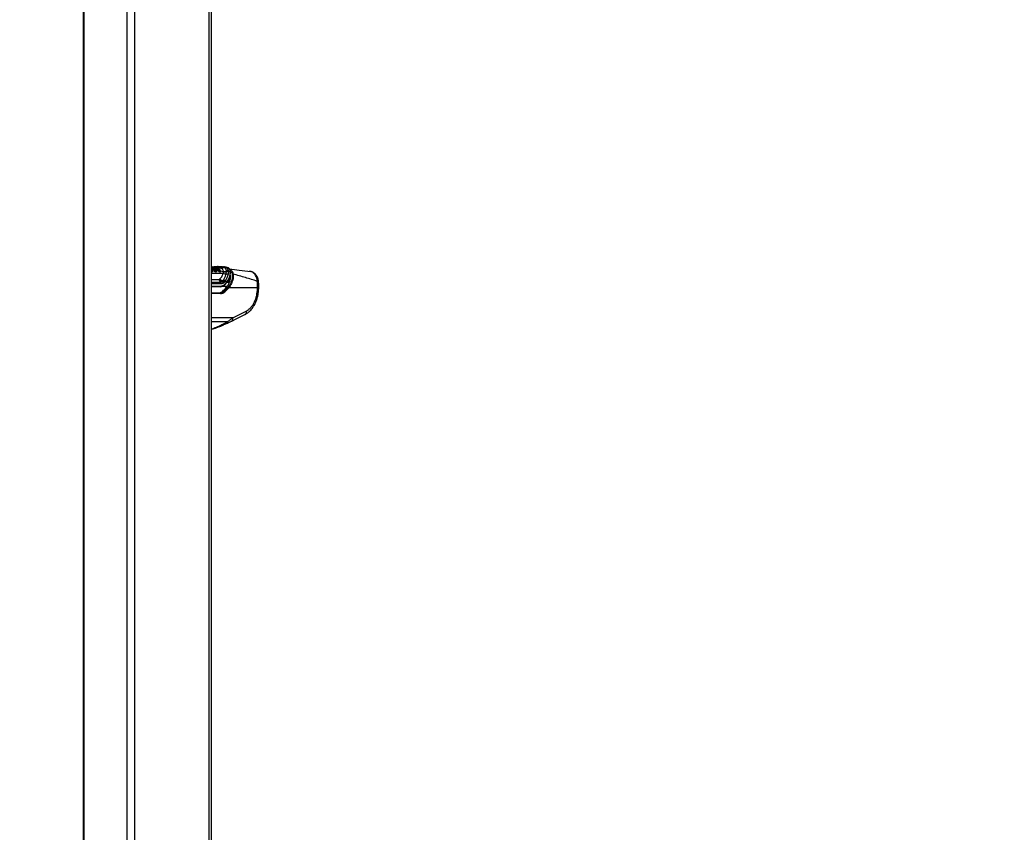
# Model space of a CAD drawing. Header units: millimetres. Extents: x 1471 to 17407, y 627 to 16320.
# Tile 11 of 74: x 3358 to 5244, y 4110 to 5667. Entities that reach past the tile are written whole.
import ezdxf

# ---------------------------------------------------------------- set-up
doc = ezdxf.new("R2010")
doc.units = ezdxf.units.MM
doc.header["$LTSCALE"] = 2
doc.layers.add('COMPONENT_GEOMETRY', color=7, linetype='Continuous')
doc.styles.add('SLDTEXTSTYLE0', font='TXT', dxfattribs={"width": 0.75})
doc.dimstyles.new('SLDDIMSTYLE0', dxfattribs={"dimtxt": 100, "dimasz": 6.604, "dimexe": 0, "dimexo": 0.0625, "dimgap": 25, "dimtad": 0, "dimtih": 1, "dimtoh": 1, "dimdec": 1, "dimrnd": 1e-09, "dimzin": 12, "dimdsep": 46, "dimtxsty": 'SLDTEXTSTYLE0', "dimsah": 1, "dimcen": 0.09, "dimadec": 0, "dimazin": 3, "dimtfac": 1, "dimtdec": 1, "dimtofl": 0, "dimtmove": 0, "dimatfit": 3, "dimfxl": 1, "dimfrac": 2, "dimtolj": 1, "dimtzin": 12, "dimarcsym": 0})
doc.dimstyles.new('SLDDIMSTYLE1', dxfattribs={"dimtxt": 100, "dimasz": 6.604, "dimexe": 0, "dimexo": 0.0625, "dimgap": 25, "dimtad": 0, "dimtih": 1, "dimtoh": 1, "dimdec": 0, "dimrnd": 1e-09, "dimzin": 12, "dimdsep": 46, "dimtxsty": 'SLDTEXTSTYLE0', "dimsah": 1, "dimcen": 0.09, "dimadec": 0, "dimazin": 3, "dimtfac": 1, "dimtdec": 0, "dimtofl": 0, "dimtmove": 0, "dimatfit": 3, "dimfxl": 1, "dimfrac": 2, "dimtolj": 1, "dimtzin": 12, "dimarcsym": 0})

# ---------------------------------------------------------------- blocks, each defined once
blk = doc.blocks.new('_D_5')
at = {"layer": 'COMPONENT_GEOMETRY', "color": 7}
for p, q in [((3713.9, 7249.5), (1732.2, 7249.5)), ((1738.5, 7249.5), (1738.5, 4323)), ((1501.5, 4302.7), (1471, 4302.7)), ((1471, 4302.7), (1471, 4143.9)), ((1975.5, 4302.7), (2006, 4302.7)), ((2006, 4302.7), (2006, 4143.9)), ((1471, 4143.9), (1501.5, 4143.9)), ((2006, 4143.9), (1975.5, 4143.9)), ((1738.5, 1067.7), (1738.5, 3994.3)), ((2719.3, 1067.7), (1732.2, 1067.7))]:
    blk.add_line(p, q, dxfattribs=at)
for points in [[(1738.5, 7249.5), (1737.5, 7242.9), (1739.5, 7242.9)], [(1738.5, 1067.7), (1739.5, 1074.4), (1737.5, 1074.4)]]:
    blk.add_solid(points, dxfattribs=at)
at = {"layer": 'COMPONENT_GEOMETRY', "color": 7, "char_height": 100, "attachment_point": 1, "style": 'SLDTEXTSTYLE0'}
for s, insert in [('10\'1.69"', (1501.5, 4272.8)), ('3091', (1590.7, 4123.2))]:
    blk.add_mtext(s, dxfattribs=dict(at, insert=insert))
blk = doc.blocks.new('_D_6')
at = {"layer": 'COMPONENT_GEOMETRY', "color": 7}
for p, q in [((7620.4, 5900.6), (7620.4, 3831.6)), ((7420.3, 3811.3), (7389.8, 3811.3)), ((7389.8, 3811.3), (7389.8, 3652.6)), ((7820.5, 3811.3), (7850.9, 3811.3)), ((7850.9, 3811.3), (7850.9, 3652.6)), ((7389.8, 3652.6), (7420.3, 3652.6)), ((7850.9, 3652.6), (7820.5, 3652.6)), ((7620.4, 1434), (7620.4, 3503)), ((3768.3, 1434), (7626.7, 1434))]:
    blk.add_line(p, q, dxfattribs=at)
for points in [[(7620.4, 5900.6), (7619.4, 5894), (7621.4, 5894)], [(7620.4, 1434), (7621.4, 1440.6), (7619.4, 1440.6)]]:
    blk.add_solid(points, dxfattribs=at)
at = {"layer": 'COMPONENT_GEOMETRY', "color": 7, "char_height": 100, "attachment_point": 1, "style": 'SLDTEXTSTYLE0'}
for s, insert in [('7\'3.92"', (7420.3, 3781.5)), ('2233.3', (7417.2, 3631.9))]:
    blk.add_mtext(s, dxfattribs=dict(at, insert=insert))

msp = doc.modelspace()

# ---------------------------------------------------------------- linework, layer by layer
at = {"color": 7, "linetype": 'Continuous', "lineweight": 25}
for p, q in [((3479.15, 7229.05), (3479.15, 1481.05)), ((3724.96, 1481.05), (3724.96, 7229.05)), ((3725.62, 5187.57), (3724.96, 5188.44)), ((3725.55, 5193.23), (3725.34, 5193.21)), ((3727.69, 5188.17), (3727.63, 5188.25)), ((3727.78, 5188.06), (3727.69, 5188.17)), ((3728.18, 5188.56), (3728.24, 5188.48)), ((3728.24, 5188.48), (3728.33, 5188.36)), ((3729.01, 5188.91), (3729.1, 5188.79)), ((3729.1, 5188.79), (3732.92, 5188.02)), ((3729.18, 5192.09), (3729.22, 5192.08)), ((3729.22, 5192.08), (3729.27, 5192.08)), ((3729.77, 5192.6), (3729.82, 5192.6)), ((3733.39, 5192.16), (3729.82, 5192.6)), ((3733.21, 5187.8), (3733.13, 5187.91)), ((3733.44, 5192.16), (3733.39, 5192.16)), ((3742.7, 5190.01), (3737.52, 5190.65)), ((3742.85, 5190), (3742.7, 5190.01)), ((3747.11, 5192.04), (3746.92, 5192.06)), ((3747.2, 5192.02), (3747.11, 5192.04)), ((3749.34, 5193.23), (3749.52, 5193.2)), ((3749.52, 5193.2), (3749.61, 5193.19)), ((3753.4, 5192.73), (3749.61, 5193.19)), ((3757, 5191.36), (3753.4, 5192.73)), ((3733.4, 5187.11), (3736.74, 5186.45)), ((3736.84, 5186.33), (3736.74, 5186.45)), ((3737.02, 5186.1), (3736.84, 5186.33)), ((3737.27, 5186.78), (3737.37, 5186.66)), ((3737.37, 5186.66), (3737.54, 5186.45)), ((3738.1, 5187.13), (3738.26, 5186.94)), ((3738.26, 5186.94), (3741.66, 5186.24)), ((3740.46, 5169.28), (3740.61, 5169.42)), ((3740.61, 5169.42), (3741.28, 5170.08)), ((3741.66, 5186.24), (3741.64, 5186.31)), ((3741.92, 5185.77), (3742.08, 5185.38)), ((3742.08, 5185.38), (3742.09, 5185.34)), ((3742.08, 5185.38), (3747.87, 5184.22)), ((3742.09, 5185.34), (3742.11, 5185.27)), ((3747.87, 5184.22), (3747.87, 5184.95)), ((3753.23, 5179.62), (3753.62, 5183.88)), ((3753.58, 5184.93), (3753.52, 5185.57)), ((3753.62, 5183.88), (3753.58, 5184.93)), ((3757.07, 5183.37), (3756.62, 5178.61)), ((3757.01, 5185.23), (3757.05, 5184.54)), ((3757.01, 5185.23), (3760.92, 5184.36)), ((3757.05, 5184.54), (3757.07, 5183.37)), ((3761.27, 5176.34), (3760.9, 5177.71)), ((3799.67, 5184.22), (3797.07, 5184.38)), ((3742.06, 5155.07), (3724.96, 5155.07)), ((3745.17, 5165.1), (3745.61, 5165.51)), ((3745.61, 5165.51), (3746.33, 5166.29)), ((3746.33, 5166.29), (3747.33, 5167.41)), ((3747.33, 5167.41), (3747.96, 5168.19)), ((3748.5, 5162.72), (3747.9, 5162.17)), ((3750.36, 5164.6), (3749.27, 5163.49)), ((3751.01, 5165.9), (3750.36, 5164.6)), ((3754.77, 5164.6), (3750.36, 5164.6)), ((3751.01, 5165.9), (3755.61, 5165.9)), ((3755.61, 5165.9), (3754.77, 5164.6)), ((3754.85, 5163.8), (3754.86, 5163.81)), ((3813.16, 5153.11), (3757.91, 5153.11)), ((3724.96, 5143.11), (3741.43, 5143.11)), ((3746.46, 5146.5), (3749.55, 5146.5)), ((3765.84, 5095.61), (3791.17, 5108.28))]:
    msp.add_line(p, q, dxfattribs=at)
at = {"color": 8, "linetype": 'Continuous', "lineweight": 25}
for p, q in [((3480.23, 7229.05), (3480.23, 1481.05)), ((3562.66, 7229.05), (3562.66, 1481.05)), ((3577.45, 7229.05), (3577.45, 1481.05)), ((3720.13, 7229.05), (3720.13, 1481.05)), ((3728.33, 5192.15), (3729.18, 5192.09)), ((3735.62, 5192.68), (3730.9, 5192.47)), ((3724.96, 5180.71), (3747.59, 5180.71)), ((3760.56, 5176.27), (3761.25, 5176.27)), ((3724.96, 5168.89), (3739.33, 5168.89)), ((3724.96, 5163.81), (3741.88, 5163.81)), ((3743.38, 5160.43), (3724.96, 5160.43)), ((3724.96, 5156.31), (3742.91, 5156.31)), ((3754.77, 5155.5), (3744.99, 5155.5)), ((3754.83, 5163.77), (3759.34, 5163.77)), ((3759.58, 5164.48), (3755.36, 5164.48)), ((3756.9, 5166.94), (3760.44, 5166.94)), ((3742.13, 5142.01), (3724.96, 5142.01)), ((3765.84, 5095.61), (3724.96, 5095.61)), ((3755.58, 5088.06), (3724.96, 5088.06))]:
    msp.add_line(p, q, dxfattribs=at)
at = {"color": 8, "linetype": 'Continuous', "lineweight": 25, "flags": 128}
for points in [[(3725.34, 5193.21), (3725.18, 5193.19), (3725.03, 5193.15)], [(3725.24, 5193.2), (3725.09, 5193.18), (3725.03, 5193.16)], [(3724.96, 5183.82), (3725, 5183.89), (3725.04, 5183.96)], [(3734.25, 5185.51), (3734.27, 5185.49), (3734.44, 5184.28), (3734.21, 5183.6), (3733.87, 5183.31), (3733.38, 5183.21), (3732.75, 5183.32), (3731.98, 5183.67), (3730.98, 5184.37), (3729.77, 5185.51), (3728.58, 5186.96), (3728.58, 5186.96)], [(3815.1, 5165), (3815.05, 5165.14), (3814.78, 5165.36), (3814.29, 5165.54), (3813.58, 5165.67), (3812.69, 5165.76)]]:
    msp.add_lwpolyline(points, dxfattribs=at)
at = {"color": 7, "linetype": 'Continuous', "lineweight": 25, "flags": 128}
for points in [[(3725.98, 5193.23), (3725.68, 5193.24), (3725.55, 5193.23)], [(3763.79, 5089.22), (3773.74, 5094.2), (3789.12, 5101.89)]]:
    msp.add_lwpolyline(points, dxfattribs=at)
at = {"color": 8, "linetype": 'Continuous', "lineweight": 25}
for centre, radius, start, end in [((3694.69, 5166.08), 37.54, 35.10875, 36.24899), ((3725.74, 5191.37), 1.87, 96.00957, 111.88609), ((3741.56, 5185.83), 0.424, 16.75244, 76.84732), ((3760.66, 5183.63), 0.777, 7.96878, 70.34083), ((3749.89, 5159.3), 0.75, 324.68483, 36.62926), ((3754.27, 5164.14), 0.681, 330.56645, 42.19062), ((3755.1, 5165.36), 0.745, 334.01458, 46.65924), ((3813.7, 5157.75), 4.67, 263.36675, 292.9018), ((3760.79, 5093.71), 5.4, 303.58017, 20.54282), ((3752.06, 5087.61), 3.55, 300.01879, 7.33029)]:
    msp.add_arc(centre, radius, start, end, dxfattribs=at)
at = {"color": 7, "linetype": 'Continuous', "lineweight": 25}
for centre, radius, start, end in [((3727.55, 5189.04), 0.793, 275.79749, 322.44794), ((3727.69, 5188.86), 0.802, 275.9893, 322.12875), ((3698.86, 5166.07), 36.33, 35.10433, 37.25107), ((3729.21, 5187.67), 1.12, 95.9893, 142.12875), ((3699.11, 5166.14), 36.71, 35.10433, 37.25107), ((3728.77, 5192.13), 0.411, 272.49054, 354.47087), ((3728.86, 5192.12), 0.414, 272.47857, 354.07416), ((3699.46, 5166.25), 37.23, 35.10433, 37.25107), ((3729.84, 5192.02), 0.576, 92.45467, 174.4249), ((3732.94, 5187.77), 0.254, 37.58839, 95.68442), ((3702.23, 5165.91), 37.82, 35.11108, 35.5571), ((3743.02, 5194.73), 4.72, 266.10158, 325.5952), ((3743.18, 5194.79), 4.81, 266.13567, 325.02483), ((3749.15, 5190.53), 2.71, 86.0924, 145.51936), ((3749.34, 5190.51), 2.7, 86.14171, 145.61591), ((3749.43, 5190.51), 2.7, 86.17211, 145.6862), ((3726.18, 5183.51), 0.658, 149.55754, 207.67876), ((3726.53, 5183.72), 0.538, 153.84355, 224.28764), ((3736.53, 5187.4), 0.97, 282.47346, 320.03211), ((3736.68, 5187.17), 1.12, 287.92081, 320.16466), ((3738.74, 5185.46), 1.56, 108.01151, 140.49016), ((3732.92, 5190.1), 7.78, 315.33913, 319.87075), ((3749.25, 5174.44), 10.19, 210.39789, 246.41348), ((3741.36, 5183.45), 0.836, 144.81742, 189.41181), ((3749.35, 5175.43), 10.6, 214.48748, 249.30108), ((3749.82, 5176.2), 10.51, 215.63838, 250.60727), ((3742.19, 5183.84), 0.499, 154.74441, 229.5432), ((3741.59, 5185.87), 0.387, 329.49525, 12.59412), ((3752.12, 5188.99), 9.44, 241.34274, 276.79707), ((3750.76, 5193.24), 8.78, 250.80103, 288.77594), ((3751.26, 5192.64), 9.08, 248.08756, 285.09483), ((3753.39, 5173.98), 5.64, 55.11691, 91.59543), ((3754.79, 5180.44), 5.28, 65.09281, 103.86409), ((3754.74, 5179.73), 5.33, 64.33885, 102.54562), ((3754.61, 5178.55), 5.41, 62.92656, 100.48919), ((3765.77, 5177.9), 1.49, 72.28005, 121.48365), ((3746.68, 5169.4), 7.36, 183.97562, 229.38867), ((3738.99, 5160.52), 4.39, 358.81343, 48.73005), ((3741.84, 5156.13), 1.09, 281.81036, 9.5356), ((3742.35, 5159.72), 6.07, 23.77963, 62.28488), ((3742.86, 5159.77), 6.36, 27.602, 64.45109), ((3743.64, 5160.53), 6.36, 27.6639, 64.95766), ((3744.74, 5161.57), 6.39, 28.30885, 66.06006), ((3746, 5162.4), 6.11, 34.96357, 71.32473), ((3750.15, 5159.24), 0.508, 268.11331, 313.87811), ((3697.8, 5196.68), 70.29, 322.10364, 325.58896), ((3756.4, 5152.22), 1.75, 30.52172, 79.32384), ((3741.23, 5142.21), 0.924, 347.88572, 77.5198), ((3749.26, 5145.04), 1.49, 20.90792, 78.75394)]:
    msp.add_arc(centre, radius, start, end, dxfattribs=at)
for centre, major_axis, ratio, start_param, end_param in [((3741.6, 5175.07), (-0.93, 19.99), 0.7063465, 3.1088493, 3.7235043), ((3742.45, 5175.11), (-0.93, 18.79), 0.7062466, 3.1067708, 3.7214258), ((3720.23, 5211.11), (10.49, 77.45), 0.7006209, 3.827089, 3.9733255), ((3723.37, 5211.11), (10.62, 77.44), 0.7004562, 3.8282533, 3.9827672), ((3714.39, 5228.67), (-4.16, 84.31), 0.7062466, 3.7214258, 3.8149801), ((3724.08, 5211.01), (10.63, 78.45), 0.7006209, 3.827089, 3.9816028), ((3682.55, 4826.23), (111.06, 1617.42), 0.0680261, 4.917181, 4.9205603), ((3739.72, 5163.11), (2.7, 19.91), 0.7006209, 3.2362073, 3.827089), ((3742.86, 5163.11), (2.83, 19.9), 0.6999693, 3.240726, 3.8316077), ((3743.56, 5163.01), (2.83, 20.91), 0.7006209, 3.2362073, 3.827089)]:
    msp.add_ellipse(centre, major_axis=major_axis, ratio=ratio, start_param=start_param, end_param=end_param, dxfattribs=at)
for points, knots in [([(3732.92, 5188.02), (3732.17, 5188.94), (3731.05, 5190.32), (3729.43, 5191.52), (3727.57, 5192.64), (3726.05, 5192.95), (3724.89, 5193.2)], [0, 0, 0, 0, 0.3284656, 0.4926175, 0.6101764, 1, 1, 1, 1]), ([(3727.63, 5188.25), (3727.54, 5188.37), (3726.94, 5189.13), (3726.07, 5190.07), (3725.21, 5190.66), (3724.96, 5190.84)], [0, 0, 0, 0, 0.1168072, 0.7425895, 1, 1, 1, 1]), ([(3725.82, 5192.91), (3726.39, 5192.88), (3727.7, 5192.8), (3729.02, 5192.68), (3729.77, 5192.6)], [0, 0, 0, 0, 0.4287333, 1, 1, 1, 1]), ([(3725.98, 5193.23), (3728.71, 5193.46), (3732.72, 5193.82), (3736.63, 5193.85), (3737.89, 5193.86)], [0, 0, 0, 0, 0.6787498, 1, 1, 1, 1]), ([(3729.01, 5188.91), (3728.94, 5188.9), (3728.8, 5188.89), (3728.56, 5188.77), (3728.36, 5188.62), (3728.27, 5188.52), (3728.24, 5188.48)], [0, 0, 0, 0, 0.2796841, 0.5593692, 0.8390555, 1, 1, 1, 1]), ([(3736.36, 5186.95), (3735.71, 5187.73), (3734.64, 5189.02), (3732.16, 5190.88), (3730.25, 5191.36), (3728.88, 5191.71)], [0, 0, 0, 0, 0.3059428, 0.5040425, 1, 1, 1, 1]), ([(3729.77, 5192.6), (3729.7, 5192.6), (3729.57, 5192.6), (3729.39, 5192.45), (3729.27, 5192.27), (3729.23, 5192.13), (3729.22, 5192.08)], [0, 0, 0, 0, 0.2796239, 0.5592478, 0.8388716, 1, 1, 1, 1]), ([(3729.27, 5192.08), (3729.29, 5192.07), (3730.69, 5191.92), (3732.65, 5191.2), (3735.15, 5189.36), (3736.25, 5188.05), (3736.91, 5187.25)], [0, 0, 0, 0, 0.0079623, 0.4957631, 0.6938729, 1, 1, 1, 1]), ([(3729.82, 5192.6), (3730.3, 5192.52), (3732.21, 5192.23), (3735.04, 5190.77), (3736.92, 5188.57), (3737.69, 5187.67)], [0, 0, 0, 0, 0.1671708, 0.6586021, 1, 1, 1, 1]), ([(3733, 5187.9), (3733, 5187.9), (3732.97, 5187.94), (3732.95, 5187.98), (3732.92, 5188.02)], [0, 0, 0, 0, 0.009627, 1, 1, 1, 1]), ([(3740.93, 5187.62), (3740.15, 5188.49), (3738.8, 5189.98), (3736.56, 5191.32), (3734.85, 5191.95), (3733.79, 5192.11), (3733.44, 5192.16)], [0, 0, 0, 0, 0.36024521, 0.61647773, 0.87209026, 1, 1, 1, 1]), ([(3746.92, 5192.06), (3743.73, 5192.34), (3740, 5192.66), (3736.16, 5192.68), (3735.62, 5192.68)], [0, 0, 0, 0, 0.8587374, 1, 1, 1, 1]), ([(3737.89, 5193.86), (3739.13, 5193.85), (3743.02, 5193.82), (3746.78, 5193.46), (3749.34, 5193.23)], [0, 0, 0, 0, 0.3212502, 1, 1, 1, 1]), ([(3747.87, 5184.95), (3747.69, 5185.89), (3747.45, 5187.09), (3746.08, 5188.83), (3744.64, 5189.7), (3743.15, 5189.95), (3742.85, 5190)], [0, 0, 0, 0, 0.3697735, 0.474126, 0.8966908, 1, 1, 1, 1]), ([(3753.52, 5185.57), (3753.19, 5186.87), (3752.53, 5189.47), (3749.9, 5191.47), (3747.89, 5191.88), (3747.2, 5192.02)], [0, 0, 0, 0, 0.39865573, 0.79244747, 1, 1, 1, 1]), ([(3749.61, 5193.19), (3751.04, 5192.81), (3753.87, 5192.06), (3756.32, 5188.9), (3756.81, 5186.3), (3757.01, 5185.23)], [0, 0, 0, 0, 0.3736007, 0.7409428, 1, 1, 1, 1]), ([(3761.37, 5183.72), (3761.32, 5184.37), (3761.22, 5185.93), (3760.37, 5188.09), (3759.07, 5190.04), (3757.87, 5190.9), (3757.32, 5191.3)], [0, 0, 0, 0, 0.2052961, 0.4908498, 0.7650462, 1, 1, 1, 1]), ([(3759.49, 5189.18), (3765.73, 5188.41), (3779.34, 5186.74), (3792.53, 5185.11), (3799.67, 5184.22)], [0, 0, 0, 0, 0.45861808, 1, 1, 1, 1]), ([(3725.04, 5183.96), (3725.07, 5183.95), (3725.17, 5183.92), (3725.37, 5183.86), (3725.53, 5183.85), (3725.62, 5183.85)], [0, 0, 0, 0, 0.1213016, 0.5074656, 1, 1, 1, 1]), ([(3725.39, 5187.66), (3725.45, 5187.66), (3725.57, 5187.64), (3725.66, 5187.53), (3725.65, 5187.39), (3725.61, 5187.29), (3725.59, 5187.25)], [0, 0, 0, 0, 0.2796358, 0.5592717, 0.8389075, 1, 1, 1, 1]), ([(3726.05, 5183.95), (3726.09, 5183.98), (3726.25, 5184.09), (3726.5, 5184.51), (3726.5, 5185.19), (3726.25, 5186.17), (3725.87, 5186.8), (3725.59, 5187.25)], [0, 0, 0, 0, 0.0414369, 0.2012956, 0.4991793, 0.6372704, 1, 1, 1, 1]), ([(3726.15, 5183.34), (3726.13, 5183.33), (3726.06, 5183.29), (3725.89, 5183.23), (3725.7, 5183.21), (3725.6, 5183.21)], [0, 0, 0, 0, 0.1010985, 0.5033758, 1, 1, 1, 1]), ([(3725.62, 5183.85), (3725.7, 5183.85), (3725.84, 5183.86), (3725.98, 5183.91), (3726.04, 5183.95), (3726.05, 5183.95)], [0, 0, 0, 0, 0.492803, 0.8970235, 1, 1, 1, 1]), ([(3725.73, 5186.96), (3726.02, 5186.47), (3726.43, 5185.8), (3726.7, 5184.74), (3726.69, 5183.98), (3726.39, 5183.5), (3726.19, 5183.37), (3726.15, 5183.34)], [0, 0, 0, 0, 0.3508199, 0.4854261, 0.7839916, 0.9541975, 1, 1, 1, 1]), ([(3729.92, 5187.66), (3729.85, 5187.66), (3729.71, 5187.64), (3729.46, 5187.53), (3729.27, 5187.39), (3729.17, 5187.29), (3729.14, 5187.25)], [0, 0, 0, 0, 0.2796358, 0.5592717, 0.8389075, 1, 1, 1, 1]), ([(3729.14, 5187.25), (3729.49, 5186.8), (3730.12, 5185.97), (3731.23, 5184.92), (3732.16, 5184.25), (3732.87, 5183.91), (3733.41, 5183.81), (3733.81, 5183.91), (3734.04, 5184.08), (3734.09, 5184.23), (3734.1, 5184.27)], [0, 0, 0, 0, 0.2555302, 0.4634116, 0.6109353, 0.7144478, 0.8020014, 0.8871076, 0.9762903, 1, 1, 1, 1]), ([(3729.92, 5187.66), (3730.25, 5187.24), (3730.84, 5186.47), (3731.83, 5185.55), (3732.59, 5185.02), (3733.09, 5184.79), (3733.45, 5184.74), (3733.72, 5184.82), (3733.92, 5185.05), (3734.03, 5185.55), (3733.9, 5186.45), (3733.44, 5187.21), (3733.17, 5187.66)], [0, 0, 0, 0, 0.1815485, 0.3237951, 0.4088504, 0.462296, 0.5041852, 0.5459836, 0.6005596, 0.6773038, 0.8079076, 1, 1, 1, 1]), ([(3734.1, 5184.26), (3734.15, 5184.35), (3734.29, 5184.62), (3734.34, 5185.19), (3734.2, 5186.08), (3733.83, 5186.95), (3733.45, 5187.47), (3733.35, 5187.6)], [0, 0, 0, 0, 0.0853726, 0.2487665, 0.5040907, 0.8763856, 1, 1, 1, 1]), ([(3736.74, 5186.45), (3736.69, 5186.52), (3736.56, 5186.68), (3736.44, 5186.85), (3736.36, 5186.95)], [0, 0, 0, 0, 0.38107405, 1, 1, 1, 1]), ([(3737.69, 5187.67), (3737.62, 5187.66), (3737.48, 5187.64), (3737.23, 5187.53), (3737.04, 5187.38), (3736.95, 5187.28), (3736.91, 5187.25)], [0, 0, 0, 0, 0.2796473, 0.5592945, 0.8389418, 1, 1, 1, 1]), ([(3736.91, 5187.25), (3736.99, 5187.15), (3737.1, 5187), (3737.23, 5186.84), (3737.27, 5186.78)], [0, 0, 0, 0, 0.6183001, 1, 1, 1, 1]), ([(3738.45, 5184.63), (3738.16, 5184.9), (3737.64, 5185.38), (3737.21, 5185.89), (3737.02, 5186.1)], [0, 0, 0, 0, 0.5762855, 1, 1, 1, 1]), ([(3738.1, 5187.13), (3738.04, 5187.11), (3737.91, 5187.08), (3737.68, 5186.95), (3737.49, 5186.8), (3737.4, 5186.7), (3737.37, 5186.66)], [0, 0, 0, 0, 0.2797452, 0.5594923, 0.8392413, 1, 1, 1, 1]), ([(3737.54, 5186.45), (3737.71, 5186.25), (3738.12, 5185.78), (3738.59, 5185.34), (3738.87, 5185.08)], [0, 0, 0, 0, 0.42636412, 1, 1, 1, 1]), ([(3737.69, 5187.67), (3737.73, 5187.61), (3737.82, 5187.49), (3737.96, 5187.31), (3738.05, 5187.19), (3738.1, 5187.13)], [0, 0, 0, 0, 0.3358045, 0.6714089, 1, 1, 1, 1]), ([(3738.26, 5186.94), (3738.6, 5186.56), (3739.13, 5185.97), (3739.96, 5185.29), (3740.5, 5184.96), (3740.9, 5184.79), (3741.2, 5184.74), (3741.48, 5184.81), (3741.71, 5185.05), (3741.81, 5185.54), (3741.71, 5185.99), (3741.66, 5186.24)], [0, 0, 0, 0, 0.2319842, 0.360069, 0.466873, 0.5125904, 0.5722166, 0.631946, 0.7116763, 0.8401772, 1, 1, 1, 1]), ([(3740.54, 5183.31), (3740.49, 5183.33), (3740.13, 5183.45), (3739.39, 5183.85), (3738.77, 5184.36), (3738.45, 5184.63)], [0, 0, 0, 0, 0.0695488, 0.515215, 1, 1, 1, 1]), ([(3738.87, 5185.08), (3739.15, 5184.84), (3739.69, 5184.4), (3740.34, 5184.05), (3740.64, 5183.94), (3740.68, 5183.93)], [0, 0, 0, 0, 0.5008776, 0.9349319, 1, 1, 1, 1]), ([(3739.33, 5168.89), (3739.34, 5168.89), (3739.58, 5168.89), (3739.98, 5168.97), (3740.32, 5169.19), (3740.46, 5169.28)], [0, 0, 0, 0, 0.012104, 0.6062998, 1, 1, 1, 1]), ([(3741.86, 5183.46), (3741.8, 5183.4), (3741.61, 5183.26), (3741.24, 5183.19), (3740.83, 5183.23), (3740.62, 5183.29), (3740.54, 5183.31)], [0, 0, 0, 0, 0.2194551, 0.6064079, 0.852957, 1, 1, 1, 1]), ([(3740.68, 5183.93), (3740.74, 5183.91), (3740.92, 5183.86), (3741.24, 5183.83), (3741.53, 5183.89), (3741.68, 5184.01), (3741.74, 5184.05)], [0, 0, 0, 0, 0.1473409, 0.3911008, 0.7755707, 1, 1, 1, 1]), ([(3741.64, 5186.31), (3741.63, 5186.34), (3741.58, 5186.51), (3741.45, 5186.81), (3741.23, 5187.22), (3741.03, 5187.48), (3740.93, 5187.62)], [0, 0, 0, 0, 0.06995348, 0.37978696, 0.68987019, 1, 1, 1, 1]), ([(3741.74, 5186.47), (3741.56, 5186.84), (3741.36, 5187.27), (3741.05, 5187.64), (3741.02, 5187.68)], [0, 0, 0, 0, 0.8844288, 1, 1, 1, 1]), ([(3741.28, 5170.08), (3742.13, 5171.01), (3743.76, 5172.77), (3746.17, 5176.28), (3747.04, 5179), (3747.59, 5180.71)], [0, 0, 0, 0, 0.2898945, 0.5524136, 1, 1, 1, 1]), ([(3741.68, 5186.29), (3741.66, 5186.35), (3741.63, 5186.44), (3741.57, 5186.53), (3741.55, 5186.55)], [0, 0, 0, 0, 0.6690994, 1, 1, 1, 1]), ([(3741.74, 5184.05), (3741.78, 5184.1), (3741.95, 5184.29), (3742.06, 5184.72), (3742.03, 5185.25), (3741.95, 5185.56), (3741.92, 5185.67)], [0, 0, 0, 0, 0.1242871, 0.5114123, 0.8178404, 1, 1, 1, 1]), ([(3742.11, 5185.27), (3742.14, 5185.14), (3742.22, 5184.81), (3742.25, 5184.22), (3742.12, 5183.73), (3741.92, 5183.51), (3741.86, 5183.46)], [0, 0, 0, 0, 0.1754383, 0.4747305, 0.8680348, 1, 1, 1, 1]), ([(3747.59, 5180.71), (3747.73, 5181.74), (3747.9, 5182.92), (3747.88, 5184.08), (3747.87, 5184.22)], [0, 0, 0, 0, 0.8794795, 1, 1, 1, 1]), ([(3747.96, 5168.19), (3748.97, 5169.68), (3751, 5172.68), (3752.57, 5176.63), (3753.09, 5178.97), (3753.23, 5179.62)], [0, 0, 0, 0, 0.4137586, 0.8353172, 1, 1, 1, 1]), ([(3756.62, 5178.61), (3756.05, 5176.43), (3754.9, 5171.99), (3752.32, 5167.95), (3751.01, 5165.9)], [0, 0, 0, 0, 0.4927064, 1, 1, 1, 1]), ([(3755.61, 5165.9), (3756.79, 5167.94), (3759.04, 5171.86), (3760.9, 5178.22), (3760.92, 5182.3), (3760.92, 5184.36)], [0, 0, 0, 0, 0.3490223, 0.6695796, 1, 1, 1, 1]), ([(3755.73, 5165.06), (3755.91, 5165.3), (3756.96, 5166.73), (3758.45, 5169.66), (3760.1, 5173.78), (3761.07, 5178.08), (3761.44, 5181.43), (3761.29, 5183.26), (3761.25, 5183.72)], [0, 0, 0, 0, 0.0449008, 0.2568882, 0.4810618, 0.705804, 0.9262331, 1, 1, 1, 1]), ([(3755.79, 5156.96), (3756.87, 5158.69), (3759.05, 5162.2), (3760.8, 5167.4), (3761.57, 5172.2), (3761.37, 5174.95), (3761.27, 5176.34)], [0, 0, 0, 0, 0.28318281, 0.57369677, 0.78452853, 1, 1, 1, 1]), ([(3756.73, 5153.94), (3757.69, 5155.16), (3759.87, 5157.93), (3762.55, 5162.71), (3764.53, 5168.11), (3765.52, 5173.74), (3765.17, 5177.34), (3764.99, 5179.17)], [0, 0, 0, 0, 0.1632515, 0.3694898, 0.579973, 0.7867408, 1, 1, 1, 1]), ([(3766.23, 5179.32), (3766.41, 5177.48), (3766.79, 5173.74), (3765.83, 5167.94), (3763.83, 5162.27), (3761.12, 5157.3), (3758.89, 5154.38), (3757.91, 5153.11)], [0, 0, 0, 0, 0.20712584, 0.42091954, 0.62685734, 0.83734525, 1, 1, 1, 1]), ([(3812.69, 5165.76), (3805.19, 5168), (3790.19, 5172.48), (3774.22, 5177.04), (3766.23, 5179.32)], [0, 0, 0, 0, 0.49942437, 1, 1, 1, 1]), ([(3812.69, 5165.76), (3812.38, 5167.66), (3811.86, 5170.86), (3810.39, 5174.82), (3808.81, 5177.86), (3806.88, 5180.38), (3804.68, 5182.33), (3802.26, 5183.7), (3800.53, 5184.05), (3799.67, 5184.22)], [0, 0, 0, 0, 0.1964613, 0.3301519, 0.4638456, 0.5979341, 0.7320251, 0.8660123, 1, 1, 1, 1]), ([(3815.07, 5165), (3814.93, 5165.99), (3814.61, 5168.28), (3813.6, 5171.69), (3812.15, 5175.01), (3810.31, 5177.9), (3808.2, 5180.23), (3805.8, 5182.11), (3803.09, 5183.43), (3801, 5184.14), (3799.81, 5184.18), (3799.67, 5184.18)], [0, 0, 0, 0, 0.1047185, 0.2408063, 0.3802934, 0.5065873, 0.6293016, 0.7459149, 0.860235, 0.9837068, 1, 1, 1, 1]), ([(3741.88, 5163.81), (3742.62, 5163.9), (3743.79, 5164.05), (3744.8, 5164.82), (3745.17, 5165.1)], [0, 0, 0, 0, 0.6314754, 1, 1, 1, 1]), ([(3747.9, 5162.17), (3747.29, 5161.73), (3745.88, 5160.7), (3744.28, 5160.52), (3743.38, 5160.43)], [0, 0, 0, 0, 0.4356106, 1, 1, 1, 1]), ([(3749.27, 5163.49), (3749.08, 5163.3), (3748.82, 5163.04), (3748.56, 5162.78), (3748.5, 5162.72)], [0, 0, 0, 0, 0.74555155, 1, 1, 1, 1]), ([(3750.5, 5158.87), (3750.88, 5159.26), (3752.38, 5160.82), (3753.8, 5162.53), (3754.86, 5163.81)], [0, 0, 0, 0, 0.2500677, 1, 1, 1, 1]), ([(3754.83, 5163.82), (3754.94, 5163.93), (3755.3, 5164.33), (3755.56, 5164.74), (3755.75, 5165.04)], [0, 0, 0, 0, 0.3038662, 1, 1, 1, 1]), ([(3813.16, 5153.11), (3813.23, 5155.21), (3813.37, 5159.45), (3812.92, 5163.64), (3812.69, 5165.76)], [0, 0, 0, 0, 0.493479, 1, 1, 1, 1]), ([(3815.51, 5153.44), (3815.51, 5153.54), (3815.64, 5155.26), (3815.61, 5158.66), (3815.45, 5162.45), (3815.14, 5164.53), (3815.06, 5164.99)], [0, 0, 0, 0, 0.0238669, 0.4481664, 0.8754068, 1, 1, 1, 1]), ([(3815.22, 5148.09), (3815.25, 5148.54), (3815.34, 5150.32), (3815.44, 5152.11), (3815.51, 5153.45)], [0, 0, 0, 0, 0.250064, 1, 1, 1, 1]), ([(3789.25, 5101.96), (3791, 5102.96), (3794.25, 5104.81), (3798.37, 5108.37), (3801.56, 5111.76), (3803.92, 5114.77), (3805.58, 5117.22), (3807.16, 5119.8), (3809.12, 5123.44), (3811.03, 5127.92), (3812.63, 5132.74), (3813.8, 5137.28), (3814.77, 5142.47), (3815.07, 5146.15), (3815.22, 5148.09)], [0, 0, 0, 0, 0.1237341, 0.2297267, 0.3172579, 0.3874172, 0.4406445, 0.4775667, 0.5500449, 0.6609705, 0.731504, 0.8116354, 0.9008256, 1, 1, 1, 1]), ([(3791.17, 5108.28), (3792.61, 5109.1), (3795.49, 5110.74), (3799.48, 5114.32), (3803.12, 5118.6), (3806.28, 5123.57), (3808.9, 5129.13), (3810.9, 5135.11), (3812.31, 5141.37), (3812.68, 5145.63), (3812.86, 5147.76)], [0, 0, 0, 0, 0.1244049, 0.2494742, 0.373855, 0.4989891, 0.6233869, 0.7492229, 0.8747008, 1, 1, 1, 1]), ([(3755.58, 5088.06), (3757.4, 5089.3), (3761.06, 5091.8), (3764.24, 5094.34), (3765.84, 5095.61)], [0, 0, 0, 0, 0.4966175, 1, 1, 1, 1]), ([(3724.96, 5073.22), (3725.2, 5073.29), (3726.96, 5073.85), (3730.49, 5075.09), (3735.66, 5076.98), (3741.32, 5079.22), (3747.47, 5081.76), (3751.63, 5083.57), (3753.84, 5084.53)], [0, 0, 0, 0, 0.0222605, 0.1663683, 0.3423876, 0.5358584, 0.752818, 1, 1, 1, 1]), ([(3753.82, 5084.54), (3755.18, 5085.15), (3758.4, 5086.59), (3761.69, 5088.16), (3763.54, 5089.11), (3763.77, 5089.22)], [0, 0, 0, 0, 0.3919746, 0.9237918, 1, 1, 1, 1])]:
    msp.add_open_spline(points, degree=3, knots=knots, dxfattribs=at)
at = {"color": 8, "linetype": 'Continuous', "lineweight": 25}
for points, knots in [([(3724.96, 5192.44), (3725.1, 5192.38), (3725.57, 5192.15), (3727, 5191.15), (3728.15, 5189.87), (3729.01, 5188.91)], [0, 0, 0, 0, 0.09105846, 0.31381278, 1, 1, 1, 1]), ([(3724.96, 5191.55), (3725.38, 5191.26), (3726.43, 5190.55), (3727.47, 5189.45), (3728.08, 5188.68), (3728.18, 5188.56)], [0, 0, 0, 0, 0.36294602, 0.89976748, 1, 1, 1, 1]), ([(3724.96, 5188.77), (3725.1, 5188.74), (3726, 5188.57), (3726.89, 5188.4), (3727.63, 5188.25)], [0, 0, 0, 0, 0.1627437, 1, 1, 1, 1]), ([(3734.85, 5191.85), (3735.07, 5192.05), (3735.35, 5192.3), (3735.58, 5192.62), (3735.62, 5192.68)], [0, 0, 0, 0, 0.8217001, 1, 1, 1, 1]), ([(3760.92, 5184.36), (3760.68, 5185.6), (3760.14, 5188.34), (3758.57, 5190.8), (3757.12, 5191.32), (3757, 5191.36)], [0, 0, 0, 0, 0.4308587, 0.9539213, 1, 1, 1, 1]), ([(3760.25, 5188.1), (3760.54, 5188.01), (3762.51, 5187.36), (3764.85, 5184.26), (3765.8, 5180.83), (3766.23, 5179.32)], [0, 0, 0, 0, 0.08782543, 0.59861027, 1, 1, 1, 1]), ([(3724.96, 5184.97), (3725.09, 5184.91), (3725.33, 5184.79), (3725.67, 5184.74), (3725.94, 5184.82), (3726.15, 5185.05), (3726.25, 5185.55), (3726.12, 5186.45), (3725.66, 5187.21), (3725.39, 5187.66)], [0, 0, 0, 0, 0.079765, 0.1514549, 0.2229893, 0.3163915, 0.4477327, 0.6712501, 1, 1, 1, 1]), ([(3725.6, 5183.21), (3725.49, 5183.21), (3725.29, 5183.23), (3725.06, 5183.28), (3724.96, 5183.32), (3724.96, 5183.32)], [0, 0, 0, 0, 0.5540656, 0.9828163, 1, 1, 1, 1]), ([(3741.64, 5186.31), (3741.71, 5186.28), (3741.85, 5186.22), (3741.94, 5186.1), (3741.94, 5186.03), (3741.94, 5186.02)], [0, 0, 0, 0, 0.4724354, 0.9448709, 1, 1, 1, 1]), ([(3764.99, 5179.17), (3764.63, 5180.66), (3763.92, 5183.6), (3761.92, 5185.4), (3760.93, 5186.28)], [0, 0, 0, 0, 0.50571361, 1, 1, 1, 1]), ([(3815.13, 5148.1), (3815.15, 5148.07), (3815.27, 5147.97), (3814.57, 5147.84), (3813.43, 5147.78), (3812.86, 5147.76)], [0, 0, 0, 0, 0.1264801, 0.56324, 1, 1, 1, 1]), ([(3791.17, 5108.28), (3791.27, 5107.42), (3791.48, 5105.67), (3790.83, 5103.51), (3789.96, 5102.22), (3789.22, 5102.01), (3789.08, 5101.97)], [0, 0, 0, 0, 0.2970899, 0.6139898, 0.9308896, 1, 1, 1, 1]), ([(3724.96, 5073.77), (3726.47, 5074.34), (3729.8, 5075.6), (3736.62, 5078.54), (3745.51, 5082.72), (3752.14, 5086.24), (3755.58, 5088.06)], [0, 0, 0, 0, 0.1357258, 0.2997944, 0.637063, 1, 1, 1, 1])]:
    msp.add_open_spline(points, degree=3, knots=knots, dxfattribs=at)
at = {"color": 7, "linetype": 'Continuous', "lineweight": 25}
for points in [[(3727.69, 5188.17), (3727.73, 5188.18), (3727.82, 5188.19), (3727.98, 5188.25), (3728.12, 5188.35), (3728.2, 5188.44), (3728.24, 5188.48)], [(3733, 5187.9), (3733.06, 5187.9), (3733.18, 5187.88), (3733.23, 5187.8), (3733.25, 5187.76)], [(3737.89, 5193.86), (3737.68, 5193.87), (3737.26, 5193.88), (3736.65, 5193.66), (3736.09, 5193.27), (3735.78, 5192.88), (3735.62, 5192.68)], [(3728.58, 5186.96), (3728.63, 5186.96), (3728.72, 5186.97), (3728.87, 5187.04), (3729.02, 5187.13), (3729.1, 5187.21), (3729.14, 5187.25)], [(3733.17, 5187.66), (3733.23, 5187.66), (3733.36, 5187.64), (3733.4, 5187.56), (3733.42, 5187.52)], [(3736.36, 5186.95), (3736.4, 5186.95), (3736.49, 5186.96), (3736.65, 5187.03), (3736.8, 5187.12), (3736.87, 5187.21), (3736.91, 5187.25)], [(3737.36, 5186.66), (3737.33, 5186.62), (3737.25, 5186.54), (3737.1, 5186.43), (3736.96, 5186.36), (3736.88, 5186.34), (3736.84, 5186.33)]]:
    msp.add_open_spline(points, degree=3, dxfattribs=at)

# ---------------------------------------------------------------- dimensions: what is measured, and where the dimension line sits
at = {"layer": 'COMPONENT_GEOMETRY', "color": 7}
for base, p1, p2, dimstyle, picture, middle in [((1738.5, 1067.75), (3716.47, 7249.5), (2721.85, 1067.75), 'SLDDIMSTYLE1', '_D_5', (1738.5, 4158.62)), ((7620.39, 5900.55), (3765.77, 1434.05), (8879.19, 5900.55), 'SLDDIMSTYLE0', '_D_6', (7620.39, 3667.3))]:
    dim = msp.add_linear_dim(base=base, p1=p1, p2=p2, angle=90, dimstyle=dimstyle, dxfattribs=at)
    dim.commit()
    dim.dimension.update_dxf_attribs({"geometry": picture, "text_midpoint": middle, "dimtype": 160})

doc.saveas('drawing.dxf')
